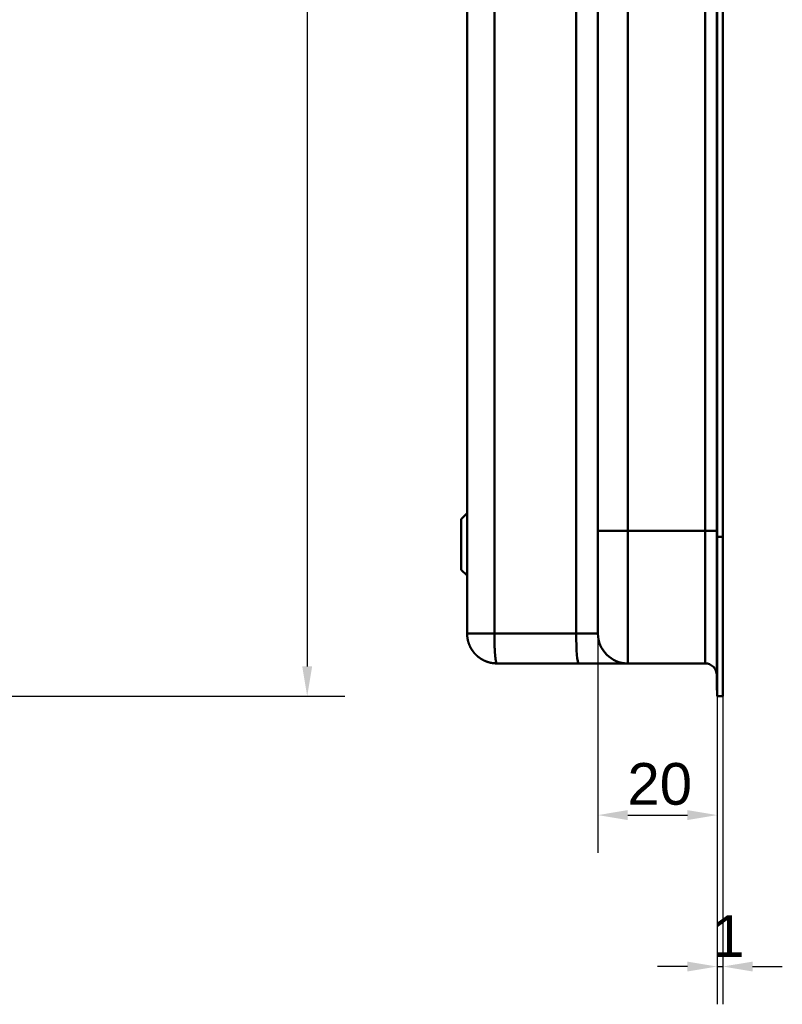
# Model space of a CAD drawing. Header units: millimetres. Extents: x 20 to 833, y 20 to 574.
# Tile 12 of 21: x 291 to 419, y 226 to 392. Entities that reach past the tile are written whole.
import ezdxf

# ---------------------------------------------------------------- set-up
doc = ezdxf.new("R2010")
doc.units = ezdxf.units.MM
doc.header["$LTSCALE"] = 2
for name, color, linetype, lineweight in [('Bemaßungen(DIN)', 7, 'Continuous', 25), ('Sichtbare Kanten(DIN)', 7, 'Continuous', 50), ('Sichtbare tangentiale Kanten(DIN)', 7, 'Continuous', 50)]:
    doc.layers.add(name, color=color, linetype=linetype, lineweight=lineweight)
doc.styles.add('STANDARD-DIN~0', font='arial.ttf')
doc.dimstyles.new('CAD-LAN', dxfattribs={"dimscale": 2, "dimtxt": 3.5, "dimasz": 2.5, "dimexe": 3.175, "dimexo": 0, "dimgap": 0.8, "dimtad": 1, "dimrnd": 1e-08, "dimtxsty": 'STANDARD-DIN~0', "dimcen": 0.09, "dimdle": 10, "dimclrd": 250, "dimclre": 250, "dimclrt": 250, "dimadec": 0, "dimazin": 2, "dimtfac": 1, "dimtmove": 0, "dimatfit": 3, "dimfxl": 1, "dimtolj": 1, "dimtzin": 0, "dimlwd": 25, "dimlwe": 25, "dimarcsym": 0})

# ---------------------------------------------------------------- blocks, each defined once
blk = doc.blocks.new('*D21')
at = {"layer": 'Bemaßungen(DIN)', "color": 250, "linetype": 'Continuous', "lineweight": 25, "true_color": 0x3f3f3f, "transparency": 16777216}
for p, q in [((388.3, 288.38), (388.3, 251.53)), ((408.33, 277.88), (408.33, 251.53)), ((393.3, 257.88), (403.33, 257.88))]:
    blk.add_line(p, q, dxfattribs=at)
at = {"layer": 'Bemaßungen(DIN)', "color": 250, "linetype": 'Continuous', "true_color": 0x3f3f3f, "transparency": 16777216}
for points in [[(393.3, 258.72), (393.3, 257.05), (388.3, 257.88)], [(403.33, 258.72), (403.33, 257.05), (408.33, 257.88)]]:
    blk.add_solid(points, dxfattribs=at)
at = {"layer": 'Defpoints', "color": 0, "linetype": 'Continuous', "transparency": 16777216}
for p in [(388.3, 288.38), (408.33, 277.88), (408.33, 257.88)]:
    blk.add_point(p, dxfattribs=at)
at = {"layer": 'Bemaßungen(DIN)', "color": 250, "linetype": 'Continuous', "lineweight": 25, "true_color": 0x3f3f3f, "transparency": 16777216, "insert": (393.25, 266.63), "char_height": 7, "attachment_point": 1, "style": 'STANDARD-DIN~0'}
blk.add_mtext('\\A1;20', dxfattribs=at)
blk = doc.blocks.new('*D22')
at = {"layer": 'Bemaßungen(DIN)', "color": 250, "linetype": 'Continuous', "lineweight": 25, "true_color": 0x3f3f3f, "transparency": 16777216}
for p, q in [((408.33, 277.88), (408.33, 226.07)), ((409.3, 277.88), (409.3, 226.07)), ((403.33, 232.42), (398.33, 232.42)), ((408.33, 232.42), (409.3, 232.42)), ((414.3, 232.42), (419.3, 232.42))]:
    blk.add_line(p, q, dxfattribs=at)
at = {"layer": 'Bemaßungen(DIN)', "color": 250, "linetype": 'Continuous', "true_color": 0x3f3f3f, "transparency": 16777216}
for points in [[(403.33, 233.25), (403.33, 231.59), (408.33, 232.42)], [(414.3, 233.25), (414.3, 231.59), (409.3, 232.42)]]:
    blk.add_solid(points, dxfattribs=at)
at = {"layer": 'Defpoints', "color": 0, "linetype": 'Continuous', "transparency": 16777216}
for p in [(408.33, 277.88), (409.3, 277.88), (409.3, 232.42)]:
    blk.add_point(p, dxfattribs=at)
at = {"layer": 'Bemaßungen(DIN)', "color": 250, "linetype": 'Continuous', "lineweight": 25, "true_color": 0x3f3f3f, "transparency": 16777216, "insert": (407.53, 241.05), "char_height": 7, "attachment_point": 1, "style": 'STANDARD-DIN~0'}
blk.add_mtext('\\A1;1', dxfattribs=at)
blk = doc.blocks.new('*D24')
at = {"layer": 'Bemaßungen(DIN)', "color": 250, "linetype": 'Continuous', "lineweight": 25, "true_color": 0x3f3f3f, "transparency": 16777216}
for p, q in [((258.84, 522.88), (345.75, 522.88)), ((339.4, 517.88), (339.4, 282.88)), ((259.4, 277.88), (345.75, 277.88))]:
    blk.add_line(p, q, dxfattribs=at)
at = {"layer": 'Bemaßungen(DIN)', "color": 250, "linetype": 'Continuous', "true_color": 0x3f3f3f, "transparency": 16777216}
for points in [[(338.57, 517.88), (340.24, 517.88), (339.4, 522.88)], [(338.57, 282.88), (340.24, 282.88), (339.4, 277.88)]]:
    blk.add_solid(points, dxfattribs=at)
at = {"layer": 'Defpoints', "color": 0, "linetype": 'Continuous', "transparency": 16777216}
for p in [(258.84, 522.88), (259.4, 277.88), (339.4, 277.88)]:
    blk.add_point(p, dxfattribs=at)
at = {"layer": 'Bemaßungen(DIN)', "color": 250, "linetype": 'Continuous', "lineweight": 25, "true_color": 0x3f3f3f, "transparency": 16777216, "insert": (330.66, 392.56), "char_height": 7, "attachment_point": 1, "rotation": 90, "style": 'STANDARD-DIN~0'}
blk.add_mtext('\\A1;245', dxfattribs=at)

msp = doc.modelspace()

# ---------------------------------------------------------------- linework, layer by layer
at = {"layer": 'Sichtbare Kanten(DIN)'}
for p, q in [((366.3001, 512.3838), (366.3001, 288.3839)), ((388.3001, 495.0996), (388.3001, 305.6681)), ((408.3001, 304.6681), (408.3001, 496.0996)), ((408.3301, 304.6682), (408.3301, 496.0995)), ((409.3001, 496.0995), (409.3001, 304.6682)), ((365.3001, 307.6338), (366.3001, 308.6338)), ((365.3001, 299.1338), (365.3001, 307.6338)), ((408.3001, 278.8837), (408.3001, 304.6681)), ((408.3301, 277.8837), (408.3301, 304.6682)), ((409.3001, 304.6682), (409.3001, 277.8837)), ((365.3001, 299.1338), (366.3001, 298.1338)), ((385.0664, 283.3839), (371.3001, 283.3839)), ((393.3001, 283.3839), (385.0664, 283.3839)), ((406.3001, 283.3839), (393.3001, 283.3839)), ((408.3001, 278.8837), (408.3301, 278.8837)), ((409.3001, 277.8837), (408.3301, 277.8837))]:
    msp.add_line(p, q, dxfattribs=at)
msp.add_open_spline([(388.3001, 305.6681), (388.3001, 305.4274), (388.3001, 305.1867), (388.3001, 304.946), (388.3001, 304.7985), (388.3001, 304.651), (388.3001, 304.5034), (388.3001, 304.4297), (388.3001, 304.3559), (388.3001, 304.2821), (388.3001, 304.2083), (388.3001, 304.1346), (388.3001, 304.0608), (388.3001, 303.9871), (388.3001, 303.9134), (388.3001, 303.8395), (388.3001, 303.5273), (388.3001, 303.2139), (388.3001, 302.8945), (388.3001, 302.5826), (388.3001, 302.281), (388.3001, 301.9697), (388.3001, 301.9623), (388.3001, 301.955), (388.3001, 301.9476), (388.3001, 301.3219), (388.3001, 300.7198), (388.3001, 300.1225), (388.3001, 300.1139), (388.3001, 300.1053), (388.3001, 300.0967), (388.3001, 299.5025), (388.3001, 298.911), (388.3001, 298.332), (388.3001, 298.3277), (388.3001, 298.3234), (388.3001, 298.3192), (388.3001, 297.7393), (388.3001, 297.1662), (388.3001, 296.6143), (388.3001, 296.0621), (388.3001, 295.5228), (388.3001, 295.0102), (388.3001, 294.4956), (388.3001, 294.0011), (388.3001, 293.5378), (388.3001, 293.0722), (388.3001, 292.6316), (388.3001, 292.2259), (388.3001, 291.8191), (388.3001, 291.4424), (388.3001, 291.1017), (388.3001, 290.7601), (388.3001, 290.4513), (388.3001, 290.1796), (388.3001, 289.9072), (388.3001, 289.6684), (388.3001, 289.4661), (388.3001, 289.465), (388.3001, 289.4638), (388.3001, 289.4626), (388.3001, 289.2623), (388.3001, 289.0943), (388.3001, 288.9578), (388.3001, 288.9566), (388.3001, 288.9554), (388.3001, 288.9542), (388.3001, 288.8197), (388.3001, 288.7155), (388.3001, 288.6354), (388.3001, 288.6342), (388.3001, 288.6331), (388.3001, 288.6319), (388.3001, 288.5531), (388.3001, 288.4986), (388.3001, 288.4606), (388.3001, 288.4602), (388.3001, 288.4598), (388.3001, 288.4593), (388.3001, 288.4407), (388.3001, 288.4271), (388.3001, 288.4165), (388.3001, 288.4056), (388.3001, 288.3983), (388.3001, 288.3934), (388.3001, 288.385), (388.3001, 288.3838), (388.3001, 288.3838)], degree=3, knots=[25.77708229, 25.77708229, 25.77708229, 25.77708229, 25.84929399, 25.84929399, 25.84929399, 25.89356572, 25.89356572, 25.89356572, 25.91570158, 25.91570158, 25.91570158, 25.93783745, 25.93783745, 25.93783745, 25.95996549, 25.95996549, 25.95996549, 26.05358694, 26.05358694, 26.05358694, 26.14503689, 26.14503689, 26.14503689, 26.14720056, 26.14720056, 26.14720056, 26.33077347, 26.33077347, 26.33077347, 26.33341345, 26.33341345, 26.33341345, 26.51605997, 26.51605997, 26.51605997, 26.51740202, 26.51740202, 26.51740202, 26.70035849, 26.70035849, 26.70035849, 26.88337781, 26.88337781, 26.88337781, 27.06710718, 27.06710718, 27.06710718, 27.25173009, 27.25173009, 27.25173009, 27.43682672, 27.43682672, 27.43682672, 27.62241725, 27.62241725, 27.62241725, 27.80846503, 27.80846503, 27.80846503, 27.80953911, 27.80953911, 27.80953911, 27.99405495, 27.99405495, 27.99405495, 27.99567068, 27.99567068, 27.99567068, 28.17823175, 28.17823175, 28.17823175, 28.18094441, 28.18094441, 28.18094441, 28.36227332, 28.36227332, 28.36227332, 28.36437264, 28.36437264, 28.36437264, 28.45455735, 28.45455735, 28.45455735, 28.54720616, 28.54720616, 28.54720616, 28.70735237, 28.70735237, 28.70735237, 28.70735237], dxfattribs=at)
for points, degree in [([(371.3001, 283.3839), (371.1966, 283.3839), (370.9907, 283.3891), (370.6858, 283.4125), (370.2881, 283.4736), (369.8083, 283.5974), (369.3483, 283.7662), (368.9106, 283.9774), (368.4977, 284.2284), (368.1122, 284.5169), (367.7565, 284.8402), (367.4332, 285.1959), (367.1447, 285.5815), (366.8936, 285.9944), (366.6824, 286.4321), (366.5137, 286.8921), (366.3898, 287.3719), (366.3287, 287.7695), (366.3054, 288.0744), (366.3001, 288.2803), (366.3001, 288.3839)], 5), ([(393.3001, 283.3839), (390.5387, 283.3839), (388.3001, 285.6224), (388.3001, 288.3839)], 3), ([(406.3001, 283.3839), (407.4047, 283.3839), (408.3001, 282.4884), (408.3001, 281.3839)], 3)]:
    msp.add_open_spline(points, degree=degree, dxfattribs=at)
at = {"layer": 'Sichtbare tangentiale Kanten(DIN)'}
for p, q in [((370.8744, 288.3839), (370.8744, 512.3838)), ((384.6407, 512.3838), (384.6407, 288.3839)), ((393.3001, 495.0995), (393.3001, 305.6682)), ((406.3001, 305.6682), (406.3001, 495.0995)), ((393.3001, 305.6682), (406.3001, 305.6682)), ((393.3001, 305.6682), (393.3001, 283.3839)), ((406.3001, 283.3839), (406.3001, 305.6682)), ((408.3301, 304.6681), (408.3001, 304.6681)), ((409.3001, 304.6682), (408.3301, 304.6682)), ((384.6407, 288.3839), (370.8744, 288.3839))]:
    msp.add_line(p, q, dxfattribs=at)
for points, degree in [([(393.3001, 305.6682), (390.5387, 305.6682), (388.3001, 305.6681), (388.3001, 305.6681)], 3), ([(406.3001, 305.6682), (407.4046, 305.6682), (408.2999, 305.6682), (408.3001, 305.6682)], 3), ([(366.3001, 288.3839), (366.3001, 288.3839), (366.3048, 288.3839), (366.3255, 288.3839), (366.3799, 288.3839), (366.4905, 288.3839), (366.6415, 288.3839), (366.8309, 288.3839), (367.0567, 288.3839), (367.317, 288.3839), (367.6096, 288.3839), (367.9325, 288.3839), (368.2837, 288.3839), (368.6611, 288.3839), (369.0627, 288.3839), (369.4866, 288.3839), (369.9306, 288.3839), (370.3003, 288.3839), (370.5848, 288.3839), (370.7774, 288.3839), (370.8744, 288.3839)], 5), ([(370.8744, 288.3839), (370.8744, 288.2803), (370.8749, 288.0744), (370.8768, 287.7695), (370.882, 287.3719), (370.8926, 286.8921), (370.907, 286.4321), (370.9249, 285.9944), (370.9463, 285.5815), (370.9709, 285.1959), (370.9984, 284.8402), (371.0287, 284.5169), (371.0615, 284.2284), (371.0967, 283.9774), (371.1339, 283.7662), (371.1731, 283.5974), (371.214, 283.4736), (371.2478, 283.4125), (371.2738, 283.3891), (371.2913, 283.3839), (371.3001, 283.3839)], 5), ([(385.0664, 283.3839), (384.8313, 283.3839), (384.6407, 285.6224), (384.6407, 288.3839)], 3), ([(388.3001, 288.3839), (388.3001, 288.3839), (386.7103, 288.3839), (384.6407, 288.3839)], 3)]:
    msp.add_open_spline(points, degree=degree, dxfattribs=at)

# ---------------------------------------------------------------- dimensions: what is measured, and where the dimension line sits
at = {"layer": 'Bemaßungen(DIN)', "color": 250, "linetype": 'Continuous', "lineweight": 25, "true_color": 0x3f3f3f}
for base, p1, p2, angle, override, picture, middle in [((339.4046, 277.8839), (258.8445, 522.8838), (259.4046, 277.8839), 90, {"dimgap": 0.8, "dimdec": 2, "dimtol": 0, "dimlim": 0, "dimtp": 0, "dimtm": 0, "dimtdec": 2, "dimtofl": 0, "dimatfit": 1}, '*D24', (339.4046, 400.3839)), ((408.3301, 257.8837), (388.3001, 288.3839), (408.3301, 277.8839), 180, {"dimgap": 0.8, "dimdec": 0, "dimtol": 0, "dimlim": 0, "dimtp": 0, "dimtm": 0, "dimtdec": 2, "dimtofl": 0, "dimatfit": 1}, '*D21', (398.3151, 257.8837)), ((409.3001, 232.4215), (408.3301, 277.8839), (409.3001, 277.8837), 180, {"dimgap": 0.8, "dimdec": 0, "dimtol": 0, "dimlim": 0, "dimtp": 0, "dimtm": 0, "dimtdec": 2, "dimtofl": 1, "dimatfit": 1}, '*D22', (408.8151, 232.4215))]:
    dim = msp.add_linear_dim(base=base, p1=p1, p2=p2, angle=angle, dimstyle='CAD-LAN', override=override, dxfattribs=at)
    dim.commit()
    dim.dimension.update_dxf_attribs({"geometry": picture, "text_midpoint": middle, "dimtype": 160})

doc.saveas('drawing.dxf')
